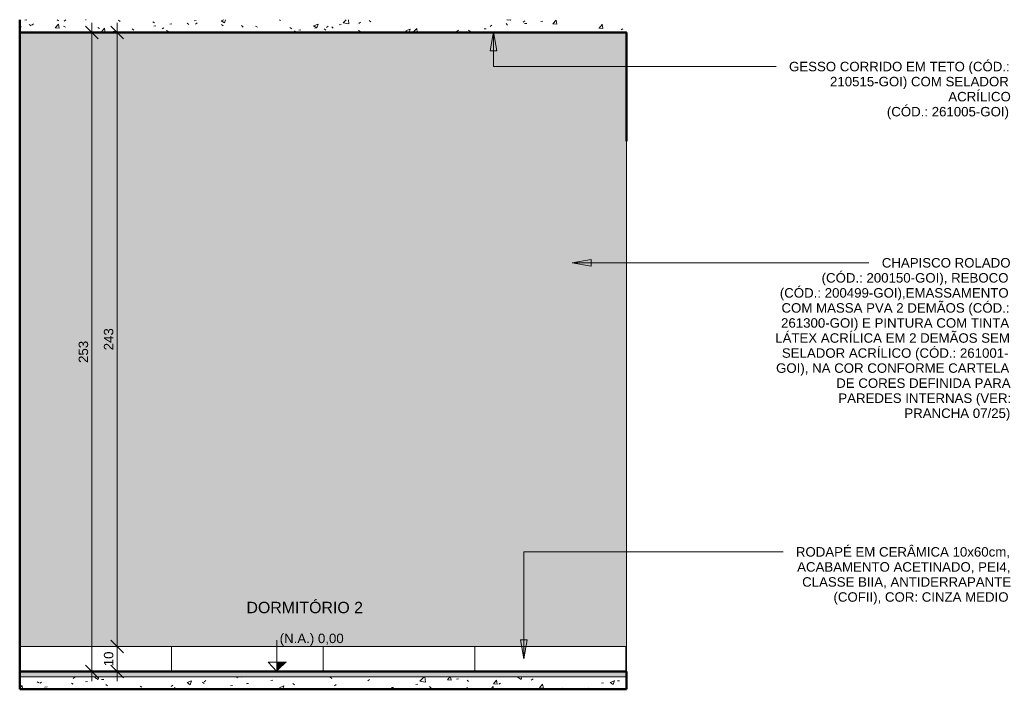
# Model space of a CAD drawing. Header units: metres. Extents: x 0.8 to 12.2, y -0.1 to 2.6.
# Tile 1 of 5: x 0.8 to 4.7, y -0.1 to 2.6. Entities that reach past the tile are written whole.
import ezdxf

# ---------------------------------------------------------------- set-up
doc = ezdxf.new("R2010")
doc.units = ezdxf.units.M
for name, color, linetype, lineweight in [('A-ANNO-DIMS', 7, 'Continuous', 9), ('A-ANNO-DIMS-25', 7, 'Continuous', 9), ('A-CLNG', 7, 'Continuous', 5), ('A-DOOR', 7, 'Continuous', 5), ('A-FLOR', 7, 'Continuous', 5), ('A-FLOR-MCUT', 7, 'Continuous', 5), ('A-FLOR-PATT', 7, 'Continuous', 50), ('A-WALL', 7, 'Continuous', 5), ('A-WALL-PATT', 7, 'Continuous', 5), ('G-ANNO-DIMS', 7, 'Continuous', 9), ('G-ANNO-TEXT', 7, 'Continuous', 9), ('I-WALL', 7, 'Continuous', 5)]:
    doc.layers.add(name, color=color, linetype=linetype, lineweight=lineweight)
doc.styles.add('Arial', font='arial.ttf', dxfattribs={"height": 0.0375})
doc.styles.add('Arial_1', font='arial.ttf', dxfattribs={"height": 0.045})
doc.dimstyles.new('Com_linha__ref__contínua__-_Cor_Vermelha_Arial_1_5mm_2', dxfattribs={"dimscale": 0.3048, "dimtxt": 0.03826, "dimasz": 0.164042, "dimexe": 0.123031, "dimexo": 0.123031, "dimgap": 0.012303, "dimtad": 1, "dimdec": 1, "dimlfac": 100, "dimrnd": 0.1, "dimdsep": 46, "dimtxsty": 'Arial', "dimblk1": 'OBLIQUE', "dimblk2": 'OBLIQUE', "dimsah": 1, "dimcen": 0.09, "dimdle": 0.123031, "dimazin": 0, "dimtfac": 1, "dimtdec": 4, "dimtix": 1, "dimtmove": 0, "dimatfit": 3, "dimfxl": 1, "dimtvp": 1, "dimtolj": 1, "dimtzin": 0, "dimarcsym": 2})
pattern_1 = [(50, (0, 0), (0.1821895, -0.015938), [0.01905, -0.20955]), (355, (0, 0), (-0.035242, 0.191059), [0.01524, -0.16764]), (100.451, (0.01518, -0.00133), (0.146942, 0.17512), [0.01619, -0.17809]), (46.184, (0, 0.0508), (0.271077, -0.042045), [0.02857, -0.31432]), (96.636, (0.0226, 0.0473), (0.237407, 0.247433), [0.02429, -0.26714]), (351.184, (0, 0.0508), (0.237406, 0.247428), [0.02286, -0.25146]), (21, (0.0254, 0.0381), (0.1516197, -0.102267), [0.01905, -0.20955]), (326, (0.0254, 0.0381), (0.0618035, 0.184189), [0.01524, -0.16764]), (71.451, (0.03803, 0.02958), (0.213418, 0.081924), [0.01619, -0.17809]), (37.5, (0, 0), (0.0030864, 0.0845511), [0.00838, -0.15723, 0.00838, -0.1618, -0.16827]), (37.5, (0, 0), (0.0030864, 0.0845511), [-0.33579, 0.00838, -0.15989]), (7.5, (0, 0), (0.0668157, 0.1001782), [0.00838, -0.08865, 0.00838, -0.15342, -0.06413]), (7.5, (0, 0), (0.0668157, 0.1001782), [-0.25883, 0.00838, -0.05575]), (327.5, (-0.05664, 0), (0.1355866, -0.0057276), [0.00838, -0.05512, 0.00838, -0.18974, -0.26289]), (327.5, (-0.05664, 0), (0.1355866, -0.0057276), [-0.26162, 0.00838, -0.25451]), (317.5, (-0.08204, 0), (0.1481253, 0.0254287), [0.00838, -0.07417, 0.00838, -0.12319, -0.18669]), (317.5, (-0.08204, 0), (0.1481253, 0.0254287), [-0.21412, 0.00838, -0.17831])]

# ---------------------------------------------------------------- blocks, each defined once
blk = doc.blocks.new('PORTA DE GIRO L_2886459-6c0')
at = {"layer": 'A-DOOR', "lineweight": 15}
for p, q in [((3.2239, 2.09), (3.2237, 2.09)), ((3.2237, 2.09), (3.2237, 2.085)), ((3.2237, 2.085), (3.2239, 2.085))]:
    blk.add_line(p, q, dxfattribs=at)
at = {"layer": 'A-DOOR'}
blk.add_line((3.2237, 0), (3.2237, 2.085), dxfattribs=at)
blk = doc.blocks.new('Elevações de ponto - Cota de elevação - corte _N_O e N_A_-1979376-6c')
at = {"layer": 'G-ANNO-DIMS'}
blk.add_hatch(color=256, dxfattribs=at).paths.add_polyline_path([(1.8788, 0.0368), (1.8405, 0), (1.8405, 0.0368)])
for p, q in [((1.8405, 0), (1.8405, 0.125)), ((1.8062, 0.0993), (2.1051, 0.0993)), ((1.8405, 0), (1.8062, 0.0368)), ((1.8062, 0.0368), (1.8788, 0.0368)), ((1.8405, 0.0368), (1.8062, 0.0368)), ((1.8062, 0.0368), (1.8405, 0)), ((1.8405, 0), (1.8405, 0.0368))]:
    blk.add_line(p, q, dxfattribs=at)
blk = doc.blocks.new('DIMBLOCK1-6c')
at = {"layer": 'A-ANNO-DIMS-25', "color": 242, "true_color": 0xbd2b2e, "transparency": 16777216}
for p, q in [((1.2088, 0.1), (1.1838, 0.125)), ((1.2088, 0.1), (1.1713, 0.1)), ((1.2088, -0.0375), (1.2088, 0.1)), ((1.2088, 0.1), (1.2338, 0.075)), ((1.2088, 0.1), (1.2109, 0.1)), ((1.2088, 0), (1.1713, 0)), ((1.2088, 0), (1.1838, 0.025)), ((1.2088, 0), (1.2338, -0.025)), ((1.2088, 0), (1.2109, 0))]:
    blk.add_line(p, q, dxfattribs=at)
at = {"layer": 'A-ANNO-DIMS-25', "color": 0, "transparency": 16777216, "insert": (1.1564, 0.0212), "char_height": 0.0375, "width": 0.069221, "attachment_point": 1, "rotation": 90, "line_spacing_factor": 0.941778, "style": 'Arial'}
blk.add_mtext('10', dxfattribs=at)
blk = doc.blocks.new('_Oblique')
at = {"color": 0, "linetype": 'ByBlock', "lineweight": -2}
blk.add_line((-0.5, -0.5), (0.5, 0.5), dxfattribs=at)
blk = doc.blocks.new('DIMBLOCK2-6c')
at = {"layer": 'A-ANNO-DIMS-25', "color": 242, "true_color": 0xbd2b2e, "transparency": 16777216}
for p, q in [((1.2088, 2.53), (1.1838, 2.555)), ((1.2088, 0.1), (1.2088, 2.5675)), ((1.2088, 2.53), (1.1713, 2.53)), ((1.2088, 2.53), (1.2338, 2.505)), ((1.2088, 2.53), (1.2109, 2.53)), ((1.2088, 0.1), (1.1838, 0.125)), ((1.2088, 0.1), (1.1713, 0.1)), ((1.2088, 0.1), (1.2338, 0.075)), ((1.2088, 0.1), (1.2109, 0.1))]:
    blk.add_line(p, q, dxfattribs=at)
at = {"layer": 'A-ANNO-DIMS-25', "color": 0, "transparency": 16777216, "insert": (1.1564, 1.2717), "char_height": 0.0375, "width": 0.103831, "attachment_point": 1, "rotation": 90, "line_spacing_factor": 0.941778, "style": 'Arial'}
blk.add_mtext('243', dxfattribs=at)
blk = doc.blocks.new('DIMBLOCK3-6c')
at = {"layer": 'A-ANNO-DIMS-25', "color": 242, "true_color": 0xbd2b2e, "transparency": 16777216}
for p, q in [((1.1088, 2.53), (1.0838, 2.555)), ((1.1088, -0.0375), (1.1088, 2.5675)), ((1.1088, 2.53), (1.0713, 2.53)), ((1.1088, 2.53), (1.1338, 2.505)), ((1.1088, 2.53), (1.1109, 2.53)), ((1.1088, 0), (1.0713, 0)), ((1.1088, 0), (1.0838, 0.025)), ((1.1088, 0), (1.1338, -0.025)), ((1.1088, 0), (1.1109, 0))]:
    blk.add_line(p, q, dxfattribs=at)
at = {"layer": 'A-ANNO-DIMS-25', "color": 0, "transparency": 16777216, "insert": (1.0564, 1.2217), "char_height": 0.0375, "width": 0.103831, "attachment_point": 1, "rotation": 90, "line_spacing_factor": 0.941778, "style": 'Arial'}
blk.add_mtext('253', dxfattribs=at)

msp = doc.modelspace()

# ---------------------------------------------------------------- hatches: boundary and pattern name
at = {"layer": 'A-FLOR', "true_color": 0xbbc5c4}
msp.add_hatch(color=9, dxfattribs=at).paths.add_polyline_path([(3.0738, -0.02), (3.2239, -0.02), (3.2237, 0), (0.8236, 0), (0.8236, -0.02), (2.9238, -0.02)])
at = {"layer": 'A-FLOR-PATT', "lineweight": 5, "true_color": 0x787878}
h = msp.add_hatch(dxfattribs=at)
h.set_pattern_fill('FP_1', color=8, style=0, pattern_type=2)
h.set_pattern_definition(pattern_1)
h.paths.add_polyline_path([(2.6237, 2.53), (3.2239, 2.5302), (3.2239, 2.5802), (0.8236, 2.5802), (0.8236, 2.53), (2.0236, 2.53)])
h = msp.add_hatch(dxfattribs=at)
h.set_pattern_fill('FP_1', color=8, style=0, pattern_type=2)
h.set_pattern_definition(pattern_1)
h.paths.add_polyline_path([(0.8236, -0.07), (3.2239, -0.0698), (3.2239, -0.02), (0.8236, -0.02)])
at = {"layer": 'A-WALL', "true_color": 0xf4f4f4}
msp.add_hatch(color=7, dxfattribs=at).paths.add_polyline_path([(0.8256, 0), (0.8256, 0.1), (0.8236, 0.1), (0.8236, 0)])
at = {"layer": 'A-WALL-PATT', "true_color": 0x787878}
h = msp.add_hatch(dxfattribs=at)
h.set_pattern_fill('FP_2', color=8, style=0, pattern_type=2)
h.set_pattern_definition([(0, (0.8236, 0), (0, 0.6), []), (90, (0.8236, 0), (-0.6, 4e-17), [])])
h.paths.add_polyline_path([(3.2217, 0), (3.2217, 0.1), (0.8256, 0.1), (0.8256, 0), (3.0738, 0)])
h = msp.add_hatch(dxfattribs=at)
h.set_pattern_fill('FP_3', color=8, style=0, pattern_type=2)
h.set_pattern_definition([(0, (3.224, 0), (0, 0.6), []), (90, (3.224, 0), (-0.6, 4e-17), [])])
h.paths.add_polyline_path([(3.2237, 0), (3.2237, 0.1), (3.2217, 0.1), (3.2217, 0)])
at = {"layer": 'G-ANNO-TEXT'}
for points in [[(2.6983, 2.5325), (2.6851, 2.4575), (2.7115, 2.4575)], [(3.0093, 1.618), (3.0843, 1.6048), (3.0843, 1.6313)], [(2.8182, 0.0512), (2.8314, 0.1262), (2.8049, 0.1262)]]:
    msp.add_hatch(color=256, dxfattribs=at).paths.add_polyline_path(points)
at = {"layer": 'I-WALL', "true_color": 0xf4eccd}
for points in [[(0.8233, -0.07), (0.8236, -0.07), (0.8236, 2.5802), (0.8233, 2.5802), (0.8233, -0.02)], [(0.8236, 0.1), (3.2237, 0.1), (3.2237, 2.53), (0.8236, 2.53), (0.8236, 0.5925)], [(3.2237, 2.1), (3.2239, 2.1), (3.2237, 2.2489)], [(3.2237, 2.09), (3.2239, 2.09), (3.2237, 2.1)]]:
    msp.add_hatch(color=254, dxfattribs=at).paths.add_polyline_path(points)

# ---------------------------------------------------------------- linework, layer by layer
at = {"layer": 'A-CLNG'}
for p, q in [((3.2237, 2.532), (0.8236, 2.532)), ((3.2237, 2.531), (0.8236, 2.531)), ((3.2237, 2.53), (3.2237, 2.532))]:
    msp.add_line(p, q, dxfattribs=at)
at = {"layer": 'A-FLOR', "lineweight": 50}
for p, q in [((0.8236, 2.5802), (0.8236, 2.53)), ((0.8236, 2.53), (3.2237, 2.53)), ((3.2239, 0), (0.8236, 0)), ((0.8236, 0), (0.8236, -0.07)), ((0.8233, -0.07), (3.2239, -0.07))]:
    msp.add_line(p, q, dxfattribs=at)
at = {"layer": 'A-FLOR-MCUT'}
msp.add_line((3.2239, -0.02), (0.8236, -0.02), dxfattribs=at)
at = {"layer": 'A-WALL'}
for p, q in [((3.2239, 2.53), (3.2237, 2.53)), ((0.8256, 0.1), (3.2237, 0.1)), ((3.2217, 0.1), (3.2217, 0))]:
    msp.add_line(p, q, dxfattribs=at)
at = {"layer": 'A-WALL', "lineweight": 25}
for p, q in [((0.8256, 0.1), (0.8236, 0.1)), ((0.8256, 0), (0.8256, 0.1))]:
    msp.add_line(p, q, dxfattribs=at)
at = {"layer": 'G-ANNO-TEXT'}
for p, q in [((2.6983, 2.5325), (2.6851, 2.4575)), ((2.7115, 2.4575), (2.6983, 2.5325)), ((2.6983, 2.5325), (2.6983, 2.3947)), ((2.6851, 2.4575), (2.7115, 2.4575)), ((2.6983, 2.3947), (3.755, 2.3947)), ((3.755, 2.3947), (3.8162, 2.3947)), ((3.0843, 1.6313), (3.0093, 1.618)), ((3.0093, 1.618), (3.0843, 1.6048)), ((3.0093, 1.618), (3.5995, 1.618)), ((3.0843, 1.6048), (3.0843, 1.6313)), ((3.5995, 1.618), (4.1832, 1.618)), ((2.8182, 0.4739), (3.6564, 0.4739)), ((2.8182, 0.0512), (2.8182, 0.4739)), ((3.6564, 0.4739), (3.8433, 0.4739)), ((2.8314, 0.1262), (2.8049, 0.1262)), ((2.8049, 0.1262), (2.8182, 0.0512)), ((2.8182, 0.0512), (2.8314, 0.1262))]:
    msp.add_line(p, q, dxfattribs=at)
at = {"layer": 'I-WALL', "lineweight": 50}
for p, q in [((0.8236, 0), (0.8236, 2.53)), ((3.2237, 2.53), (3.2237, 2.1)), ((3.2237, 2.1), (3.2239, 2.1)), ((3.2237, 0), (3.2237, -0.07))]:
    msp.add_line(p, q, dxfattribs=at)
at = {"layer": 'I-WALL'}
msp.add_line((3.2237, 2.09), (3.2237, 2.1), dxfattribs=at)

# ---------------------------------------------------------------- block references
at = {"layer": 'A-DOOR'}
msp.add_blockref('PORTA DE GIRO L_2886459-6c0', (0, 0), dxfattribs=at)
at = {"layer": 'G-ANNO-DIMS'}
msp.add_blockref('Elevações de ponto - Cota de elevação - corte _N_O e N_A_-1979376-6c', (0, 0), dxfattribs=at)

# ---------------------------------------------------------------- texts
at = {"layer": 'G-ANNO-DIMS', "lineweight": 18, "insert": (1.8519, 0.1504), "char_height": 0.0375, "width": 0.30255, "attachment_point": 1, "line_spacing_factor": 0.941778, "style": 'Arial'}
msp.add_mtext('(N.A.) 0,00', dxfattribs=at)
at = {"layer": 'G-ANNO-TEXT', "attachment_point": 1}
for s, insert, char_height, width, style in [('GESSO CORRIDO EM TETO (CÓD.: ', (3.867, 2.4135), 0.0375, 1.066244, 'Arial'), ('210515-GOI) COM SELADOR ', (4.0291, 2.354), 0.0375, 0.869831, 'Arial'), ('ACRÍLICO ', (4.4971, 2.2944), 0.0375, 0.302637, 'Arial'), ('(CÓD.: 261005-GOI)', (4.254, 2.2349), 0.0375, 0.597257, 'Arial'), ('CHAPISCO ROLADO', (4.234, 1.6368), 0.0375, 0.621308, 'Arial'), ('(CÓD.: 200150-GOI), REBOCO', (3.9959, 1.5772), 0.0375, 0.909915, 'Arial'), ('(CÓD.: 200499-GOI),EMASSAMENTO', (3.8306, 1.5177), 0.0375, 1.110337, 'Arial'), ('COM MASSA PVA 2 DEMÃOS (CÓD.:', (3.8372, 1.4582), 0.0375, 1.10232, 'Arial'), ('261300-GOI) E PINTURA COM TINTA', (3.8355, 1.3987), 0.0375, 1.104325, 'Arial'), ('LÁTEX ACRÍLICA EM 2 DEMÃOS SEM', (3.8124, 1.3391), 0.0375, 1.132384, 'Arial'), ('SELADOR ACRÍLICO (CÓD.: 261001-', (3.8388, 1.2796), 0.0375, 1.100316, 'Arial'), ('GOI), NA COR CONFORME CARTELA', (3.8157, 1.2201), 0.0375, 1.128375, 'Arial'), ('DE CORES DEFINIDA PARA', (4.0538, 1.1605), 0.0375, 0.839768, 'Arial'), ('PAREDES INTERNAS (VER:', (4.0621, 1.101), 0.0375, 0.829747, 'Arial'), ('PRANCHA 07/25)', (4.3233, 1.0415), 0.0375, 0.51308, 'Arial'), ('RODAPÉ EM CERÂMICA 10x60cm, ', (3.8941, 0.4927), 0.0375, 1.032173, 'Arial'), ('ACABAMENTO ACETINADO, PEI4, ', (3.8991, 0.4332), 0.0375, 1.02616, 'Arial'), ('CLASSE BIIA, ANTIDERRAPANTE ', (3.9189, 0.3736), 0.0375, 1.002109, 'Arial'), ('(COFII), COR: CINZA MEDIO', (4.0429, 0.3141), 0.0375, 0.851793, 'Arial'), ('DORMITÓRIO 2', (1.7205, 0.2763), 0.045, 0.543143, 'Arial_1')]:
    msp.add_mtext(s, dxfattribs=dict(at, insert=insert, char_height=char_height, width=width, style=style))

# ---------------------------------------------------------------- dimensions: what is measured, and where the dimension line sits
at = {"layer": 'A-ANNO-DIMS', "color": 242, "true_color": 0xbd2b2e}
for base, p1, p2, override, picture, middle in [((1.1088, 2.53), (1.0734, 0), (1.0734, 2.53), {"dimpost": '<>', "dimfxl": 2.53}, 'DIMBLOCK3-6c', (1.0859, 1.265)), ((1.2088, 2.53), (1.1734, 0.1), (1.1734, 2.53), {"dimpost": '<>', "dimfxl": 2.43}, 'DIMBLOCK2-6c', (1.1859, 1.315)), ((1.2088, 0.1), (1.1734, 0), (1.1734, 0.1), {"dimpost": '<>', "dimfxl": 0.1}, 'DIMBLOCK1-6c', (1.1859, 0.05))]:
    dim = msp.add_linear_dim(base=base, p1=p1, p2=p2, angle=90, dimstyle='Com_linha__ref__contínua__-_Cor_Vermelha_Arial_1_5mm_2', override=override, dxfattribs=at)
    dim.commit()
    dim.dimension.update_dxf_attribs({"geometry": picture, "text_midpoint": middle})

doc.saveas('drawing.dxf')
